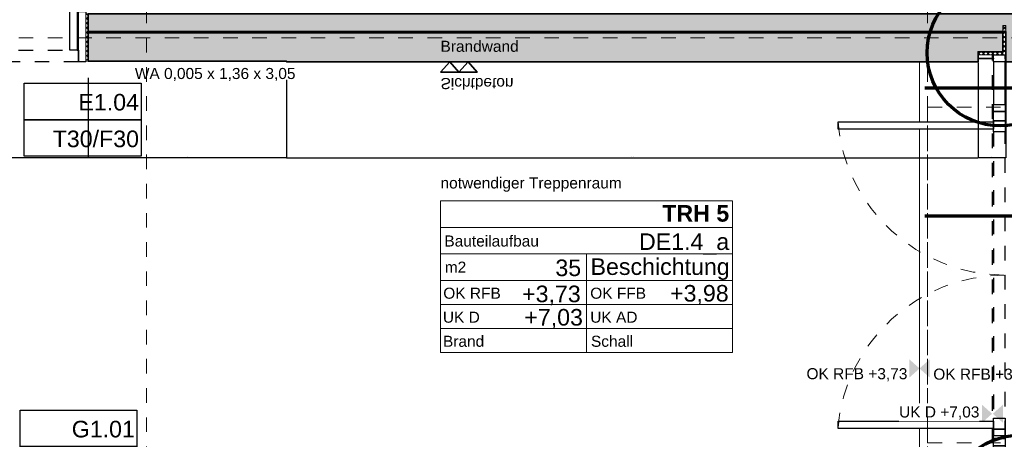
# Model space of a CAD drawing. Header units: metres. Extents: x -13 to 93, y -119 to 25.
# Tile 119 of 256: x 6.78 to 13.52, y -85.75 to -82.88. Entities that reach past the tile are written whole.
import ezdxf
from ezdxf.enums import TextEntityAlignment as Align

# ---------------------------------------------------------------- set-up
doc = ezdxf.new("R2010")
doc.units = ezdxf.units.M
doc.header["$LTSCALE"] = 0.00508
doc.header["$PDMODE"] = 1
doc.header["$PDSIZE"] = -2
for name, pattern in [('STYLE_05', [0.19684, 0.069505, -0.127335]), ('STYLE_06', [1.0537, 0.590515, -0.19684, 0.069505, -0.19684]), ('STYLE_11', [0.393677, 0.196838, -0.196838]), ('STYLE_16', [0.625, 0.277778, -0.347222])]:
    doc.linetypes.add(name, pattern=pattern)
doc.layers.get('0').update_dxf_attribs({"lineweight": 18})
for name, color, linetype, lineweight in [('3-0-0 Dämmung', 7, 'Continuous', 18), ('3-3-0-1 AW Beton', 7, 'Continuous', 35), ('3-4-0-1 IW Beton', 7, 'Continuous', 35), ('3-4-4 ITüren', 7, 'Continuous', 25), ('3-4-9 WSonstiges VED', 7, 'STYLE_11', 25), ('3-5-1-2 DeckenSprung', 7, 'Continuous', 25), ('3-5-9 DeckenSonstig VED', 7, 'STYLE_11', 25), ('Ans-Kante', 7, 'Continuous', 18), ('Bemaßung', 7, 'Continuous', 18), ('Bemaßung-Achsen', 7, 'Continuous', 18), ('Bemaßung-Höhenkoten', 7, 'Continuous', 18), ('Keine', 7, 'Continuous', 18), ('Plan-Achse', 1, 'STYLE_06', 18), ('Plan-Raumstempel', 7, 'Continuous', 13), ('Plan-Text-Hinweis', 7, 'Continuous', 13)]:
    doc.layers.add(name, color=color, linetype=linetype, lineweight=lineweight)
doc.layers.get('0').freeze()
doc.styles.add('Arial', font='ARIAL.TTF')
doc.styles.add('Arial (bold)', font='ARIALBD.TTF')
doc.dimstyles.new('MTZ_200', dxfattribs={"dimtxt": 0.075762, "dimasz": 0.000706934, "dimexe": 0.001, "dimexo": 0.003, "dimgap": 0.0001, "dimtad": 1, "dimdec": 4, "dimzin": 11, "dimtxsty": 'Arial', "dimblk": 'VW_SLASH', "dimcen": 0, "dimdle": 0.001, "dimazin": 0, "dimtfac": 1, "dimtdec": 4, "dimtix": 1, "dimtmove": 0, "dimatfit": 0, "dimldrblk": 'VW_FILLEDARROW', "dimfxl": 0, "dimfrac": 2, "dimtolj": 1, "dimtzin": 11, "dimarcsym": 0})
pattern_1 = [(45, (0, 0), (0.015875, -0.015875), [])]
pattern_2 = [(-45, (0, 0), (0.015875, 0.015875), [])]
pattern_3 = [(45, (0, 0), (0.0032, 0), []), (45, (0.0016, 0), (0.0032, 0), [0.0012, -0.0012])]

# ---------------------------------------------------------------- blocks, each defined once
blk = doc.blocks.new('S_Detailverweis H')
at = {"color": 7, "linetype": 'Continuous', "lineweight": 25}
blk.add_wipeout([(0.3449, 0.7113), (1.0949, 0.7113), (1.0949, 0.4613), (0.3449, 0.4613)], dxfattribs=at).dxf.layer = 'Keine'
at = {"layer": 'Keine', "color": 7, "linetype": 'Continuous', "lineweight": 25}
blk.add_lwpolyline([(0.3449, 0.7113), (1.0949, 0.7113), (1.0949, 0.4613), (0.3449, 0.4613)], close=True, dxfattribs=at)
at = {"layer": 'Plan-Text-Hinweis', "lineweight": 70}
blk.add_circle((0, 0), 0.5, dxfattribs=at)
at = {"layer": 'Plan-Raumstempel', "color": 7, "style": 'Arial'}
blk.add_attdef('Detailnummer', text='', height=0.1136, dxfattribs=at).set_placement((0.4653, 0.6417), align=Align.TOP_LEFT)
blk = doc.blocks.new('S_Detailverweis V')
at = {"color": 7, "linetype": 'Continuous', "lineweight": 18}
blk.add_wipeout([(0.5, 0.25), (1.25, 0.25), (1.25, 0), (0.5, 0)], dxfattribs=at).dxf.layer = 'Keine'
at = {"layer": 'Bemaßung-Achsen', "lineweight": 70}
blk.add_line((-0.5, 0), (1.25, 0), dxfattribs=at)
at = {"layer": 'Keine', "color": 7, "linetype": 'Continuous', "lineweight": 18}
blk.add_lwpolyline([(0.5, 0.25), (1.25, 0.25), (1.25, 0), (0.5, 0)], close=True, dxfattribs=at)
at = {"layer": 'Plan-Raumstempel', "color": 7, "style": 'Arial'}
blk.add_attdef('Detailnummer', text='', height=0.1136, dxfattribs=at).set_placement((0.5771, 0.1804), align=Align.TOP_LEFT)
blk = doc.blocks.new('S_Tür_T30_F30_BT_Text')
at = {"layer": 'Plan-Text-Hinweis', "color": 7}
ref = blk.add_blockref('S_Detailverweis H', (0.4653, 0), dxfattribs=dict(at, xscale=-1))
ref.add_attrib('Detailnummer', 'SH431', dxfattribs={"layer": 'Plan-Raumstempel', "color": 7, "height": 0.11364, "style": 'Arial'}).set_placement((0, 0.6417), align=Align.TOP_LEFT)
at = {"layer": 'Plan-Text-Hinweis', "color": 7, "rotation": 90}
blk.add_blockref('S_Detailverweis V', (1.0777, 0.1822), dxfattribs=at).add_auto_attribs({'Detailnummer': 'SV402'})
blk = doc.blocks.new('S_Tür_T30_F30_BT')
at = {"layer": '3-4-4 ITüren', "color": 7, "linetype": 'Continuous'}
for points in [[(-0.125, 1.08), (-0.075, 1.08), (-0.075, 0.08), (-0.125, 0.08)], [(-0.065, 0.345), (-0.015, 0.345), (-0.015, 0), (-0.065, 0)], [(-1.435, 0.08), (-1.125, 0.08), (-1.125, 0), (-1.435, 0)], [(-1.125, 0.08), (-1.075, 0.08), (-1.075, 0), (-1.125, 0)]]:
    blk.add_lwpolyline(points, close=True, dxfattribs=at)
at = {"layer": '3-4-4 ITüren', "color": 7, "linetype": 'STYLE_05'}
blk.add_lwpolyline([(-1.075, 0.08), (-0.065, 0.08), (-0.065, 0), (-1.075, 0)], close=True, dxfattribs=at)
blk.add_arc((-0.075, 0.08), 1, 90, 180, dxfattribs=at)
at = {"color": 7, "linetype": 'Continuous'}
blk.add_wipeout([(-1.5, 0.33), (-1.485, 0.33), (-1.485, 0.015), (-1.5, 0.015)], dxfattribs=at).dxf.layer = '3-0-0 Dämmung'
at = {"layer": '3-0-0 Dämmung', "linetype": 'Continuous', "lineweight": 5}
h = blk.add_hatch(dxfattribs=at)
h.set_pattern_fill('D_MMUNG_1_50', style=0, pattern_type=2)
h.set_pattern_definition(pattern_1)
h.paths.add_polyline_path([(-1.5, 0.33), (-1.485, 0.33), (-1.485, 0.015), (-1.5, 0.015)])
at = {"layer": '3-0-0 Dämmung', "linetype": 'Continuous', "lineweight": 13}
h = blk.add_hatch(dxfattribs=at)
h.set_pattern_fill('D_MMUNG_1_50-1', style=0, pattern_type=2)
h.set_pattern_definition(pattern_2)
h.paths.add_polyline_path([(-1.5, 0.33), (-1.485, 0.33), (-1.485, 0.015), (-1.5, 0.015)])
at = {"layer": '3-0-0 Dämmung', "color": 7, "linetype": 'Continuous'}
blk.add_lwpolyline([(-1.5, 0.33), (-1.485, 0.33), (-1.485, 0.015), (-1.5, 0.015)], close=True, dxfattribs=at)
at = {"layer": '3-4-4 ITüren', "color": 7, "linetype": 'Continuous'}
blk.add_lwpolyline([(-1.485, 0.345), (-1.435, 0.345), (-1.435, 0), (-1.485, 0)], close=True, dxfattribs=at)
at = {"color": 7, "linetype": 'Continuous'}
blk.add_wipeout([(-0.015, 0.33), (0, 0.33), (0, 0.015), (-0.015, 0.015)], dxfattribs=at).dxf.layer = '3-0-0 Dämmung'
at = {"layer": '3-0-0 Dämmung', "linetype": 'Continuous', "lineweight": 5}
h = blk.add_hatch(dxfattribs=at)
h.set_pattern_fill('D_MMUNG_1_50', style=0, pattern_type=2)
h.set_pattern_definition(pattern_1)
h.paths.add_polyline_path([(-0.015, 0.33), (0, 0.33), (0, 0.015), (-0.015, 0.015)])
at = {"layer": '3-0-0 Dämmung', "linetype": 'Continuous', "lineweight": 13}
h = blk.add_hatch(dxfattribs=at)
h.set_pattern_fill('D_MMUNG_1_50-1', style=0, pattern_type=2)
h.set_pattern_definition(pattern_2)
h.paths.add_polyline_path([(-0.015, 0.33), (0, 0.33), (0, 0.015), (-0.015, 0.015)])
at = {"layer": '3-0-0 Dämmung', "color": 7, "linetype": 'Continuous'}
blk.add_lwpolyline([(-0.015, 0.33), (0, 0.33), (0, 0.015), (-0.015, 0.015)], close=True, dxfattribs=at)
at = {"layer": 'Plan-Text-Hinweis', "color": 7}
blk.add_blockref('S_Tür_T30_F30_BT_Text', (-1.738, 0.2055), dxfattribs=at)
blk = doc.blocks.new('*U502')
at = {"layer": 'Plan-Text-Hinweis', "color": 7}
for name, p, values in [('S_Detailverweis V', (-0.0533, -0.4273), {'Detailnummer': 'SV401'}), ('S_Detailverweis V', (-0.0533, -1.3032), {'Detailnummer': 'SV400'}), ('S_Detailverweis H', (0.1001, -3.3073), {'Detailnummer': 'SH431'})]:
    blk.add_blockref(name, p, dxfattribs=at).add_auto_attribs(values)
blk = doc.blocks.new('S_VK Rohbau')
at = {"layer": 'Bemaßung-Höhenkoten', "color": 7, "linetype": 'Continuous', "lineweight": 35}
blk.add_solid([(-0.0625, 0.07), (0, 0), (0.0625, 0.07)], dxfattribs=at)
blk = doc.blocks.new('*U504')
at = {"layer": 'Ans-Kante', "color": 7}
blk.add_line((-0.59, -0.25), (-0.59, -3.17), dxfattribs=at)
at = {"layer": 'Keine', "color": 7}
blk.add_blockref('*U502', (0, 0), dxfattribs=at)
at = {"layer": 'Plan-Text-Hinweis', "color": 7, "rotation": 90}
blk.add_blockref('S_VK Rohbau', (-0.5902, -2.35), dxfattribs=at)
at = {"layer": '3-4-4 ITüren', "color": 7}
blk.add_lwpolyline([(-0.0845, -0.25), (-0.0845, -0.5405), (-0.0045, -0.5405), (-0.0045, -0.25)], close=True, dxfattribs=at)
at = {"layer": '3-4-4 ITüren', "color": 7, "linetype": 'Continuous'}
for points in [[(-0.0845, -0.5405), (-0.0045, -0.5405), (-0.0045, -0.59), (-0.0845, -0.59)], [(-0.0845, -2.83), (-0.0045, -2.83), (-0.0045, -2.8795), (-0.0845, -2.8795)]]:
    blk.add_lwpolyline(points, close=True, dxfattribs=at)
at = {"layer": '3-5-1-2 DeckenSprung', "linetype": 'STYLE_16'}
blk.add_line((-0.09, -3.24), (-0.09, -0.18), dxfattribs=at)
at = {"layer": 'Plan-Text-Hinweis', "color": 7}
for p, rotation in [((-0.5908, -2.35), -90), ((-0.0937, -2.6604), 90), ((-0.0887, -2.6604), -90), ((-0.089, -3.08), -90)]:
    blk.add_blockref('S_VK Rohbau', p, dxfattribs=dict(at, rotation=rotation))
at = {"color": 7, "linetype": 'Continuous'}
for points in [[(-0.02, 0), (-0.02, -0.2), (0, -0.2), (0, 0)], [(-0.02, -3.42), (-0.02, -3.22), (0, -3.22), (0, -3.42)]]:
    blk.add_wipeout(points, dxfattribs=at).dxf.layer = '3-0-0 Dämmung'
at = {"layer": '3-0-0 Dämmung', "linetype": 'Continuous', "lineweight": 5}
h = blk.add_hatch(dxfattribs=at)
h.set_pattern_fill('D_MMUNG_1_50', style=0, pattern_type=2)
h.set_pattern_definition(pattern_1)
h.paths.add_polyline_path([(-0.02, 0), (-0.02, -0.2), (0, -0.2), (0, 0)])
at = {"layer": '3-0-0 Dämmung', "linetype": 'Continuous', "lineweight": 13}
h = blk.add_hatch(dxfattribs=at)
h.set_pattern_fill('D_MMUNG_1_50-1', style=0, pattern_type=2)
h.set_pattern_definition(pattern_2)
h.paths.add_polyline_path([(-0.02, 0), (-0.02, -0.2), (0, -0.2), (0, 0)])
at = {"layer": '3-0-0 Dämmung', "linetype": 'Continuous', "lineweight": 5}
h = blk.add_hatch(dxfattribs=at)
h.set_pattern_fill('D_MMUNG_1_50', style=0, pattern_type=2)
h.set_pattern_definition(pattern_1)
h.paths.add_polyline_path([(-0.02, -3.42), (-0.02, -3.22), (0, -3.22), (0, -3.42)])
at = {"layer": '3-0-0 Dämmung', "linetype": 'Continuous', "lineweight": 13}
h = blk.add_hatch(dxfattribs=at)
h.set_pattern_fill('D_MMUNG_1_50-1', style=0, pattern_type=2)
h.set_pattern_definition(pattern_2)
h.paths.add_polyline_path([(-0.02, -3.42), (-0.02, -3.22), (0, -3.22), (0, -3.42)])
at = {"layer": '3-0-0 Dämmung', "color": 7, "linetype": 'Continuous'}
for points in [[(-0.02, 0), (-0.02, -0.2), (0, -0.2), (0, 0)], [(-0.02, -3.42), (-0.02, -3.22), (0, -3.22), (0, -3.42)]]:
    blk.add_lwpolyline(points, close=True, dxfattribs=at)
blk.add_wipeout([(-1.1477, -0.6595), (-0.0845, -0.6595), (-0.0845, -0.7095), (-1.1477, -0.7095)]).dxf.layer = '3-4-4 ITüren'
at = {"color": 7}
blk.add_wipeout([(-0.0043, -3.1463), (0.2427, -3.1463), (0.2427, -3.0243), (-0.0043, -3.0243)], dxfattribs=at).dxf.layer = 'Plan-Text-Hinweis'
at = {"layer": '3-4-4 ITüren', "color": 7, "linetype": 'Continuous'}
for points in [[(-0.0845, -0.59), (-0.0045, -0.59), (-0.0045, -0.6539), (-0.0845, -0.6539)], [(-0.0845, -0.6539), (-0.0045, -0.6539), (-0.0045, -0.729), (-0.0845, -0.729)]]:
    blk.add_lwpolyline(points, close=True, dxfattribs=at)
at = {"layer": '3-4-4 ITüren'}
blk.add_lwpolyline([(-1.1477, -0.6595), (-0.0845, -0.6595), (-0.0845, -0.7095), (-1.1477, -0.7095)], close=True, dxfattribs=at)
at = {"layer": '3-4-4 ITüren', "color": 7}
blk.add_lwpolyline([(-0.0845, -3.17), (-0.0845, -2.8795), (-0.0045, -2.8795), (-0.0045, -3.17)], close=True, dxfattribs=at)
at = {"layer": '3-4-4 ITüren', "color": 7, "linetype": 'STYLE_05', "lineweight": 18}
blk.add_arc((-0.0045, -0.56), 1.15, 184.94562, 270, dxfattribs=at)
at = {"layer": '3-4-9 WSonstiges VED', "color": 7, "linetype": 'STYLE_05'}
blk.add_lwpolyline([(-0.0845, -0.729), (-0.0845, -2.81), (-0.0045, -2.81), (-0.0045, -0.729)], close=True, dxfattribs=at)
at = {"layer": 'Plan-Text-Hinweis', "color": 7, "insert": (-0.0043, -3.0445), "char_height": 0.07576, "attachment_point": 1, "line_spacing_factor": 0.970546, "style": 'Arial'}
blk.add_mtext('VK D', dxfattribs=at)
at = {"color": 7, "linetype": 'Continuous'}
for points in [[(-0.19, -0.2), (-0.02, -0.2), (-0.02, -0.18), (-0.19, -0.18)], [(-0.19, -3.22), (-0.02, -3.22), (-0.02, -3.24), (-0.19, -3.24)]]:
    blk.add_wipeout(points, dxfattribs=at).dxf.layer = '3-0-0 Dämmung'
at = {"layer": '3-0-0 Dämmung', "linetype": 'Continuous', "lineweight": 5}
h = blk.add_hatch(dxfattribs=at)
h.set_pattern_fill('D_MMUNG_1_50', style=0, pattern_type=2)
h.set_pattern_definition(pattern_1)
h.paths.add_polyline_path([(-0.19, -0.2), (-0.02, -0.2), (-0.02, -0.18), (-0.19, -0.18)])
at = {"layer": '3-0-0 Dämmung', "linetype": 'Continuous', "lineweight": 13}
h = blk.add_hatch(dxfattribs=at)
h.set_pattern_fill('D_MMUNG_1_50-1', style=0, pattern_type=2)
h.set_pattern_definition(pattern_2)
h.paths.add_polyline_path([(-0.19, -0.2), (-0.02, -0.2), (-0.02, -0.18), (-0.19, -0.18)])
at = {"layer": '3-0-0 Dämmung', "linetype": 'Continuous', "lineweight": 5}
h = blk.add_hatch(dxfattribs=at)
h.set_pattern_fill('D_MMUNG_1_50', style=0, pattern_type=2)
h.set_pattern_definition(pattern_1)
h.paths.add_polyline_path([(-0.19, -3.22), (-0.02, -3.22), (-0.02, -3.24), (-0.19, -3.24)])
at = {"layer": '3-0-0 Dämmung', "linetype": 'Continuous', "lineweight": 13}
h = blk.add_hatch(dxfattribs=at)
h.set_pattern_fill('D_MMUNG_1_50-1', style=0, pattern_type=2)
h.set_pattern_definition(pattern_2)
h.paths.add_polyline_path([(-0.19, -3.22), (-0.02, -3.22), (-0.02, -3.24), (-0.19, -3.24)])
at = {"layer": '3-0-0 Dämmung', "color": 7, "linetype": 'Continuous'}
for points in [[(-0.19, -0.2), (-0.02, -0.2), (-0.02, -0.18), (-0.19, -0.18)], [(-0.19, -3.22), (-0.02, -3.22), (-0.02, -3.24), (-0.19, -3.24)]]:
    blk.add_lwpolyline(points, close=True, dxfattribs=at)
at = {"layer": '3-4-4 ITüren', "color": 7, "linetype": 'Continuous'}
for points in [[(-0.0845, -0.2), (-0.0045, -0.2), (-0.0045, -0.25), (-0.0845, -0.25)], [(-0.19, -0.2238), (-0.0845, -0.2238), (-0.0845, -0.2292), (-0.19, -0.2292)], [(-0.0045, -0.2063), (0, -0.2063), (0, -0.2292), (-0.0045, -0.2292)], [(-0.19, -3.1908), (-0.0845, -3.1908), (-0.0845, -3.1962), (-0.19, -3.1962)], [(-0.0845, -3.17), (-0.0045, -3.17), (-0.0045, -3.22), (-0.0845, -3.22)], [(-0.0045, -3.1908), (0, -3.1908), (0, -3.2137), (-0.0045, -3.2137)]]:
    blk.add_lwpolyline(points, close=True, dxfattribs=at)
blk.add_wipeout([(-1.1477, -2.7105), (-0.0845, -2.7105), (-0.0845, -2.7605), (-1.1477, -2.7605)]).dxf.layer = '3-4-4 ITüren'
for points in [[(-0.0845, -2.691), (-0.0045, -2.691), (-0.0045, -2.7661), (-0.0845, -2.7661)], [(-0.0845, -2.7661), (-0.0045, -2.7661), (-0.0045, -2.83), (-0.0845, -2.83)]]:
    blk.add_lwpolyline(points, close=True, dxfattribs=at)
at = {"layer": '3-4-4 ITüren'}
blk.add_lwpolyline([(-1.1477, -2.7105), (-0.0845, -2.7105), (-0.0845, -2.7605), (-1.1477, -2.7605)], close=True, dxfattribs=at)
at = {"layer": '3-4-4 ITüren', "color": 7, "linetype": 'STYLE_05', "lineweight": 18}
blk.add_arc((-0.0045, -2.86), 1.15, 90, 175.02517, dxfattribs=at)
blk = doc.blocks.new('S_Tür_T30_F30_Wiga')
at = {"layer": 'Keine', "color": 7}
blk.add_blockref('*U504', (0, 0), dxfattribs=at)
blk = doc.blocks.new('*U465')
at = {"layer": 'Plan-Text-Hinweis', "insert": (-0.0635, 0.1857), "char_height": 0.075762, "attachment_point": 1, "line_spacing_factor": 0.970546, "style": 'Arial'}
blk.add_mtext('{\\C7;\\lSichtbeton}', dxfattribs=at)
at = {"color": 7, "linetype": 'Continuous', "lineweight": 35}
blk.add_wipeout([(0.0625, 0.07), (0.125, 0), (0.1875, 0.07)], dxfattribs=at).dxf.layer = 'Bemaßung-Höhenkoten'
at = {"layer": 'Bemaßung-Höhenkoten', "color": 7, "linetype": 'Continuous', "lineweight": 35}
blk.add_lwpolyline([(0.0625, 0.07), (0.125, 0), (0.1875, 0.07)], close=True, dxfattribs=at)
at = {"color": 7, "linetype": 'Continuous', "lineweight": 35}
blk.add_wipeout([(-0.0625, 0.07), (0, 0), (0.0625, 0.07)], dxfattribs=at).dxf.layer = 'Bemaßung-Höhenkoten'
at = {"layer": 'Bemaßung-Höhenkoten', "color": 7, "linetype": 'Continuous', "lineweight": 35}
blk.add_lwpolyline([(-0.0625, 0.07), (0, 0), (0.0625, 0.07)], close=True, dxfattribs=at)
blk = doc.blocks.new('Sichtbeton')
at = {"layer": 'Keine', "color": 7}
blk.add_blockref('*U465', (0, 0), dxfattribs=at)
blk = doc.blocks.new('S_Raumstempel')
at = {"layer": 'Plan-Raumstempel'}
blk.add_line((0.0001, -0.5113), (0.0001, 0.1642), dxfattribs=at)
for points in [[(-0.9999, 0.5293), (1.0001, 0.5293), (1.0001, 0.3467), (-0.9999, 0.3467)], [(-0.9999, 0.3467), (1.0001, 0.3467), (1.0001, 0.1642), (-0.9999, 0.1642)], [(-0.9999, 0.1642), (1.0001, 0.1642), (1.0001, -0.0184), (-0.9999, -0.0184)], [(-0.9999, -0.0184), (1.0001, -0.0184), (1.0001, -0.1827), (-0.9999, -0.1827)], [(-0.9999, -0.1827), (1.0001, -0.1827), (1.0001, -0.347), (-0.9999, -0.347)], [(-0.9999, -0.347), (1.0001, -0.347), (1.0001, -0.5113), (-0.9999, -0.5113)]]:
    blk.add_lwpolyline(points, close=True, dxfattribs=at)
at = {"layer": 'Plan-Raumstempel', "attachment_point": 1, "style": 'Arial'}
for s, insert, char_height, line_spacing_factor in [('{\\C7;\\l }', (-0.5942, 0.4083), 0.11364, 0.966806), ('{\\C7;\\lBauteilaufbau}', (-0.9733, 0.2911), 0.075762, 0.970546), ('{\\C7;\\l m2}', (-1.0001, 0.1119), 0.075762, 0.970546), ('{\\C7;\\lOK RFB}', (-0.981, -0.0667), 0.075762, 0.970546), ('{\\C7;\\lOK FFB}', (0.0255, -0.0667), 0.075762, 0.970546), ('{\\C7;\\lUK D}', (-0.9836, -0.231), 0.075762, 0.970546), ('{\\C7;\\lUK AD}', (0.0255, -0.231), 0.075762, 0.970546), ('{\\C7;\\lBrand}', (-0.983, -0.3961), 0.075762, 0.970546), ('{\\C7;\\lSchall}', (0.0305, -0.3961), 0.075762, 0.970546)]:
    blk.add_mtext(s, dxfattribs=dict(at, insert=insert, char_height=char_height, line_spacing_factor=line_spacing_factor))
at = {"layer": 'Plan-Raumstempel', "style": 'Arial (bold)'}
blk.add_attdef('Raumnummer', text='', height=0.1136, dxfattribs=at).set_placement((-0.9792, 0.4952), align=Align.TOP_LEFT)
at = {"layer": 'Plan-Raumstempel'}
for tag, style, p in [('Raumbezeichnung', 'Arial (bold)', (0.9771, 0.4993)), ('Bauteilaufbau', 'Arial', (0.9771, 0.3054)), ('Belag', 'Arial', (0.9804, 0.1342)), ('m2', 'Arial', (-0.0368, 0.1262)), ('OK_RFB', 'Arial', (-0.0397, -0.0524)), ('OK_FFB', 'Arial', (0.9735, -0.0483)), ('UK_RD', 'Arial', (-0.0245, -0.2126)), ('UK_FD', 'Arial', (0.9709, -0.2126)), ('Brand', 'Arial', (-0.0285, -0.3746)), ('Schall', 'Arial', (0.9709, -0.3767))]:
    blk.add_attdef(tag, text='', height=0.1136, dxfattribs=dict(at, style=style)).set_placement(p, align=Align.TOP_RIGHT)
blk = doc.blocks.new('VW_SLASH')
at = {"color": 0, "linetype": 'ByBlock', "lineweight": -2}
blk.add_line((0, 0), (-1, 0), dxfattribs=at)
at = {"color": 0, "linetype": 'ByBlock', "lineweight": 20}
blk.add_line((0, 0), (0, 0), dxfattribs=at)
blk = doc.blocks.new('*D1190')
at = {"layer": 'Bemaßung', "color": 0, "lineweight": -2}
for p, q in [((7.25, -83.2737), (7.25, -83.8217)), ((5.75, -83.4037), (5.75, -83.8217)), ((5.7507, -83.8207), (6.6171, -83.8207)), ((7.2493, -83.8207), (6.6429, -83.8207))]:
    blk.add_line(p, q, dxfattribs=at)
at = {"layer": 'Defpoints', "color": 0, "lineweight": 0}
for p in [(7.25, -83.2707), (5.75, -83.4007), (5.75, -83.8207)]:
    blk.add_point(p, dxfattribs=at)
at = {"layer": 'Bemaßung', "color": 0, "lineweight": -2, "xscale": 0.00070693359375, "yscale": 0.00070693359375, "zscale": 0.00070693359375, "rotation": 180}
blk.add_blockref('VW_SLASH', (5.75, -83.8207), dxfattribs=at)
at = {"layer": 'Bemaßung', "color": 0, "lineweight": -2, "xscale": 0.00070693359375, "yscale": 0.00070693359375, "zscale": 0.00070693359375}
blk.add_blockref('VW_SLASH', (7.25, -83.8207), dxfattribs=at)
at = {"layer": 'Bemaßung', "color": 0, "insert": (6.63, -83.8107), "char_height": 0.00227, "attachment_point": 5, "style": 'Arial'}
blk.add_mtext('\\A1;75m', dxfattribs=at)
blk = doc.blocks.new('VW_FILLEDARROW')
at = {"color": 0, "lineweight": -2}
blk.add_solid([(0, 0), (0, 0), (0, 0)], dxfattribs=at)
blk = doc.blocks.new('*D1201')
at = {"layer": 'Bemaßung', "color": 0, "lineweight": -2}
for p, q in [((0.23, -83.168), (0.23, -83.8217)), ((5.75, -83.4037), (5.75, -83.8217)), ((0.2293, -83.8207), (0.2286, -83.8207)), ((0.23, -83.8207), (5.75, -83.8207)), ((5.7507, -83.8207), (5.7514, -83.8207))]:
    blk.add_line(p, q, dxfattribs=at)
at = {"layer": 'Defpoints', "color": 0, "lineweight": 0}
for p in [(0.23, -83.165), (5.75, -83.4007), (5.75, -83.8207)]:
    blk.add_point(p, dxfattribs=at)
at = {"layer": 'Bemaßung', "color": 0, "lineweight": -2, "xscale": 0.00070693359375, "yscale": 0.00070693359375, "zscale": 0.00070693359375}
blk.add_blockref('VW_SLASH', (0.23, -83.8207), dxfattribs=at)
at = {"layer": 'Bemaßung', "color": 0, "lineweight": -2, "xscale": 0.00070693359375, "yscale": 0.00070693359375, "zscale": 0.00070693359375, "rotation": 180}
blk.add_blockref('VW_SLASH', (5.75, -83.8207), dxfattribs=at)
at = {"layer": 'Bemaßung', "color": 0, "insert": (12.32, -83.8107), "char_height": 0.00227, "attachment_point": 5, "style": 'Arial'}
blk.add_mtext('\\A1;276m', dxfattribs=at)
blk = doc.blocks.new('*D1206')
at = {"layer": 'Bemaßung', "color": 0, "lineweight": -2}
for p, q in [((7.25, -83.287), (7.25, -83.8217)), ((8.61, -83.287), (8.61, -83.8217)), ((8.6093, -83.8207), (7.2507, -83.8207))]:
    blk.add_line(p, q, dxfattribs=at)
at = {"layer": 'Defpoints', "color": 0, "lineweight": 0}
for p in [(7.25, -83.284), (8.61, -83.284), (7.25, -83.8207)]:
    blk.add_point(p, dxfattribs=at)
at = {"layer": 'Bemaßung', "color": 0, "lineweight": -2, "xscale": 0.00070693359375, "yscale": 0.00070693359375, "zscale": 0.00070693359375, "rotation": 180}
blk.add_blockref('VW_SLASH', (7.25, -83.8207), dxfattribs=at)
at = {"layer": 'Bemaßung', "color": 0, "lineweight": -2, "xscale": 0.00070693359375, "yscale": 0.00070693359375, "zscale": 0.00070693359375}
blk.add_blockref('VW_SLASH', (8.61, -83.8207), dxfattribs=at)
at = {"layer": 'Bemaßung', "color": 0, "insert": (7.93, -83.8146), "char_height": 0.00227, "attachment_point": 5, "style": 'Arial'}
blk.add_mtext('\\A1;68m', dxfattribs=at)
blk = doc.blocks.new('S_Türnr')
at = {"layer": 'Plan-Text-Hinweis', "color": 7, "linetype": 'Continuous', "lineweight": 25}
for points in [[(-0.4, 0.25), (0.4, 0.25), (0.4, 0), (-0.4, 0)], [(-0.4, 0), (0.4, 0), (0.4, -0.25), (-0.4, -0.25)]]:
    blk.add_lwpolyline(points, close=True, dxfattribs=at)
at = {"layer": 'Keine', "color": 0, "flags": 1}
blk.add_attdef('Plannummer', (-0.4, -0.4546), '', height=0.1136, dxfattribs=at)
at = {"layer": 'Plan-Raumstempel', "color": 7, "style": 'Arial'}
for tag, p in [('Türnummer', (0.3857, 0.1768)), ('Brand', (0.3857, -0.0745))]:
    blk.add_attdef(tag, text='', height=0.1136, dxfattribs=at).set_placement(p, align=Align.TOP_RIGHT)
blk = doc.blocks.new('*D1286')
at = {"layer": 'Bemaßung', "color": 0, "lineweight": -2}
for p, q in [((13.345, -83.168), (13.345, -83.8217)), ((13.535, -83.168), (13.535, -83.8217)), ((13.5343, -83.8207), (13.3457, -83.8207))]:
    blk.add_line(p, q, dxfattribs=at)
at = {"layer": 'Defpoints', "color": 0, "lineweight": 0}
for p in [(13.345, -83.165), (13.535, -83.165), (13.345, -83.8207)]:
    blk.add_point(p, dxfattribs=at)
at = {"layer": 'Bemaßung', "color": 0, "lineweight": -2, "xscale": 0.00070693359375, "yscale": 0.00070693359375, "zscale": 0.00070693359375, "rotation": 180}
blk.add_blockref('VW_SLASH', (13.345, -83.8207), dxfattribs=at)
at = {"layer": 'Bemaßung', "color": 0, "lineweight": -2, "xscale": 0.00070693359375, "yscale": 0.00070693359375, "zscale": 0.00070693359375}
blk.add_blockref('VW_SLASH', (13.535, -83.8207), dxfattribs=at)
at = {"layer": 'Bemaßung', "color": 0, "insert": (13.44, -83.8144), "char_height": 0.00227, "attachment_point": 5, "style": 'Arial'}
blk.add_mtext('\\A1;9,5m', dxfattribs=at)
blk = doc.blocks.new('*D1288')
at = {"layer": 'Bemaßung', "color": 0, "lineweight": -2}
for p, q in [((8.61, -83.5257), (8.61, -83.8217)), ((13.345, -83.5257), (13.345, -83.8217)), ((8.6107, -83.8207), (13.3443, -83.8207))]:
    blk.add_line(p, q, dxfattribs=at)
at = {"layer": 'Defpoints', "color": 0, "lineweight": 0}
for p in [(8.61, -83.5227), (13.345, -83.5227), (13.345, -83.8207)]:
    blk.add_point(p, dxfattribs=at)
at = {"layer": 'Bemaßung', "color": 0, "lineweight": -2, "xscale": 0.00070693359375, "yscale": 0.00070693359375, "zscale": 0.00070693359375, "rotation": 180}
blk.add_blockref('VW_SLASH', (8.61, -83.8207), dxfattribs=at)
at = {"layer": 'Bemaßung', "color": 0, "lineweight": -2, "xscale": 0.00070693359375, "yscale": 0.00070693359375, "zscale": 0.00070693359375}
blk.add_blockref('VW_SLASH', (13.345, -83.8207), dxfattribs=at)
at = {"layer": 'Bemaßung', "color": 0, "insert": (10.9775, -83.8144), "char_height": 0.002273, "attachment_point": 5, "style": 'Arial'}
blk.add_mtext('\\A1;236,75m', dxfattribs=at)

msp = doc.modelspace()

# ---------------------------------------------------------------- linework, layer by layer
at = {"layer": '3-5-9 DeckenSonstig VED', "color": 7, "linetype": 'STYLE_05', "lineweight": 18}
msp.add_lwpolyline([(13.5, -85.77501843), (13, -85.77501843), (13, -83.475), (13.5, -83.475)], dxfattribs=at)

# ---------------------------------------------------------------- block references
at = {"layer": 'Plan-Raumstempel', "color": 7}
msp.add_blockref('S_Raumstempel', (10.6638525, -84.64482091), dxfattribs=at).add_auto_attribs({'Belag': 'Beschichtung', 'm2': '35', 'OK_RFB': '+3,73', 'OK_FFB': '+3,98', 'UK_RD': '+7,03', 'Raumbezeichnung': 'TRH 5', 'Bauteilaufbau': 'DE1.4_a'})
at = {"layer": 'Plan-Text-Hinweis', "color": 7}
msp.add_blockref('S_Türnr', (7.18502736, -85.80071819), dxfattribs=at).add_auto_attribs({'Türnummer': 'G1.01', 'Brand': 'T30/F30'})

# ---------------------------------------------------------------- texts
at = {"layer": 'Plan-Text-Hinweis', "char_height": 0.0757622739, "attachment_point": 1, "line_spacing_factor": 0.967741, "style": 'Arial'}
for s, insert in [('{\\C7;\\lBrandwand}', (9.66378609, -83.01942025)), ('{\\C7;\\lWA 0,005 x 1,36 x 3,05}', (7.57077876, -83.20587927))]:
    msp.add_mtext(s, dxfattribs=dict(at, insert=insert))
at = {"layer": 'Plan-Text-Hinweis', "color": 7, "insert": (9.66378609, -83.95583544), "char_height": 0.0757622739, "attachment_point": 1, "line_spacing_factor": 0.967741, "style": 'Arial'}
msp.add_mtext('notwendiger Treppenraum', dxfattribs=at)

# ---------------------------------------------------------------- wipeouts: each hides what was drawn before it
msp.add_wipeout([(13.515, -82.955), (7.25, -82.955), (7.25, -82.965), (13.44967773, -82.965), (13.49520537, -82.965), (13.515, -82.965)]).dxf.layer = '3-0-0 Dämmung'

# ---------------------------------------------------------------- next in the draw order: hatches: boundary and pattern name
at = {"layer": '3-0-0 Dämmung', "linetype": 'Continuous', "lineweight": 5}
h = msp.add_hatch(dxfattribs=at)
h.set_pattern_fill('D_MMUNG_1_50', style=0, pattern_type=2)
h.set_pattern_definition([(45, (0, 0), (0.0003175, -0.0003175), [])])
h.paths.add_polyline_path([(13.515, -82.955), (7.25, -82.955), (7.25, -82.965), (13.44967773, -82.965), (13.49520537, -82.965), (13.515, -82.965)])
at = {"layer": '3-0-0 Dämmung', "linetype": 'Continuous', "lineweight": 13}
h = msp.add_hatch(dxfattribs=at)
h.set_pattern_fill('D_MMUNG_1_50-1', style=0, pattern_type=2)
h.set_pattern_definition([(-45, (0, 0), (0.0003175, 0.0003175), [])])
h.paths.add_polyline_path([(13.515, -82.955), (7.25, -82.955), (7.25, -82.965), (13.44967773, -82.965), (13.49520537, -82.965), (13.515, -82.965)])

# ---------------------------------------------------------------- next in the draw order: linework, layer by layer
at = {"layer": '3-0-0 Dämmung'}
msp.add_lwpolyline([(13.515, -82.955), (7.25, -82.955), (7.25, -82.965), (13.44967773, -82.965), (13.49520537, -82.965), (13.515, -82.965)], close=True, dxfattribs=at)
at = {"layer": 'Plan-Achse'}
msp.add_line((7.65, -118.5), (7.65, 6.75), dxfattribs=at)

# ---------------------------------------------------------------- next in the draw order: block references
at = {"layer": '3-4-4 ITüren', "color": 7}
for name, p in [('S_Tür_T30_F30_BT', (7.25, -83.165)), ('S_Tür_T30_F30_Wiga', (13.535, -82.91500793))]:
    msp.add_blockref(name, p, dxfattribs=at)

# ---------------------------------------------------------------- next in the draw order: hatches: boundary and pattern name
at = {"layer": '3-3-0-1 AW Beton', "linetype": 'Continuous', "lineweight": 0}
msp.add_hatch(color=255, dxfattribs=at).paths.add_polyline_path([(13.535, -83.165), (13.7, -83.165), (13.7, -82.835), (7.25, -82.835), (7.25, -82.955), (13.535, -82.955)])
at = {"layer": '3-3-0-1 AW Beton', "linetype": 'Continuous', "lineweight": 13}
h = msp.add_hatch(dxfattribs=at)
h.set_pattern_fill('STAHLBETON_1_50', style=0, pattern_type=2)
h.set_pattern_definition(pattern_3)
h.paths.add_polyline_path([(13.535, -83.165), (13.7, -83.165), (13.7, -82.835), (7.25, -82.835), (7.25, -82.955), (13.535, -82.955)])
at = {"layer": '3-4-0-1 IW Beton', "linetype": 'Continuous', "lineweight": 0}
msp.add_hatch(color=255, dxfattribs=at).paths.add_polyline_path([(13.345, -83.16499929), (13.345, -83.09500793), (13.51499831, -83.09500793), (13.515, -82.965), (7.25, -82.965), (7.25, -83.16), (8.61, -83.16), (8.61, -83.165)])
at = {"layer": '3-4-0-1 IW Beton', "linetype": 'Continuous', "lineweight": 13}
h = msp.add_hatch(dxfattribs=at)
h.set_pattern_fill('STAHLBETON_1_50', style=0, pattern_type=2)
h.set_pattern_definition(pattern_3)
h.paths.add_polyline_path([(13.345, -83.16499929), (13.345, -83.09500793), (13.51499831, -83.09500793), (13.515, -82.965), (7.25, -82.965), (7.25, -83.16), (8.61, -83.16), (8.61, -83.165)])

# ---------------------------------------------------------------- next in the draw order: linework, layer by layer
at = {"layer": '3-3-0-1 AW Beton'}
msp.add_lwpolyline([(13.535, -83.165), (13.7, -83.165), (13.7, -82.835), (7.25, -82.835), (7.25, -82.955), (13.535, -82.955)], close=True, dxfattribs=at)
at = {"layer": '3-4-0-1 IW Beton'}
msp.add_lwpolyline([(13.345, -83.16499929), (13.345, -83.09500793), (13.51499831, -83.09500793), (13.515, -82.965), (7.25, -82.965), (7.25, -83.16), (8.61, -83.16), (8.61, -83.165)], close=True, dxfattribs=at)

# ---------------------------------------------------------------- next in the draw order: block references
at = {"layer": 'Plan-Text-Hinweis', "color": 7}
msp.add_blockref('S_Türnr', (7.21326258, -83.56049257), dxfattribs=at).add_auto_attribs({'Türnummer': 'E1.04', 'Brand': 'T30/F30'})

# ---------------------------------------------------------------- next in the draw order: texts
at = {"layer": 'Plan-Text-Hinweis', "color": 7, "char_height": 0.0757622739, "attachment_point": 1, "line_spacing_factor": 0.967741, "style": 'Arial'}
for s, insert in [('OK RFB +3,73', (12.17014531, -85.26309167)), ('OK RFB +3,92', (13.03866093, -85.26613762))]:
    msp.add_mtext(s, dxfattribs=dict(at, insert=insert))

# ---------------------------------------------------------------- next in the draw order: dimensions: what is measured, and where the dimension line sits
at = {"layer": 'Bemaßung'}
dim = msp.add_linear_dim(base=(5.75, -83.8207272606), p1=(7.25, -83.2707272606), p2=(5.75, -83.4007272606), dimstyle='MTZ_200', override={"dimtxt": 0.002273, "dimgap": 0.01, "dimdec": 8, "dimlfac": 50, "dimpost": '<>m', "dimtxsty": 'Arial', "dimtmove": 2}, dxfattribs=at)
dim.commit()
dim.dimension.update_dxf_attribs({"geometry": '*D1190', "text_midpoint": (6.63, -83.8107272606), "dimtype": 160})
dim = msp.add_linear_dim(base=(7.25, -83.8207272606), p1=(8.61, -83.2839689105), p2=(7.25, -83.2839689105), dimstyle='MTZ_200', override={"dimtxt": 0.002273, "dimgap": 0.005, "dimdec": 8, "dimlfac": 50, "dimpost": '<>m', "dimtxsty": 'Arial', "dimtmove": 2}, dxfattribs=at)
dim.commit()
dim.dimension.update_dxf_attribs({"geometry": '*D1206', "text_midpoint": (7.93, -83.8145667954)})

# ---------------------------------------------------------------- next in the draw order: wipeouts: each hides what was drawn before it
at = {"color": 7}
msp.add_wipeout([(12.80439641, -85.62639959), (13.3536714, -85.62639959), (13.3536714, -85.50469125), (12.80439641, -85.50469125)], dxfattribs=at).dxf.layer = 'Plan-Text-Hinweis'

# ---------------------------------------------------------------- next in the draw order: block references
at = {"layer": 'Plan-Text-Hinweis', "color": 7}
msp.add_blockref('S_Detailverweis H', (13.49644661, -83.10235041), dxfattribs=at).add_auto_attribs({'Detailnummer': 'SH430'})
at = {"layer": 'Plan-Text-Hinweis', "color": 7, "xscale": -1, "rotation": 180}
msp.add_blockref('Sichtbeton', (9.7273031, -83.165), dxfattribs=at)

# ---------------------------------------------------------------- next in the draw order: texts
at = {"layer": 'Plan-Text-Hinweis', "color": 7, "insert": (12.80439641, -85.52523731), "char_height": 0.075762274, "attachment_point": 1, "line_spacing_factor": 0.967741, "style": 'Arial'}
msp.add_mtext('UK D +7,03', dxfattribs=at)

# ---------------------------------------------------------------- next in the draw order: linework, layer by layer
at = {"layer": 'Plan-Achse'}
for p, q in [((13, -118.5), (13, 6.75)), ((-9.42493716, -83), (50.475, -83))]:
    msp.add_line(p, q, dxfattribs=at)

# ---------------------------------------------------------------- next in the draw order: dimensions: what is measured, and where the dimension line sits
at = {"layer": 'Bemaßung'}
dim = msp.add_linear_dim(base=(5.75, -83.8207272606), p1=(0.23, -83.165), p2=(5.75, -83.4007272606), dimstyle='MTZ_200', override={"dimtxt": 0.002273, "dimgap": 0.01, "dimdec": 8, "dimlfac": 50, "dimpost": '<>m', "dimtxsty": 'Arial', "dimtix": 0, "dimtmove": 2}, dxfattribs=at)
dim.commit()
dim.dimension.update_dxf_attribs({"geometry": '*D1201', "text_midpoint": (12.32, -83.8107272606), "dimtype": 160})
at = {"layer": 'Bemaßung', "color": 7}
for p1, p2, picture, middle in [((13.535, -83.165), (13.345, -83.1649992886), '*D1286', (13.44, -83.8143613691)), ((8.61, -83.5227272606), (13.345, -83.5227272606), '*D1288', (10.9775, -83.8143613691))]:
    dim = msp.add_linear_dim(base=(13.345, -83.8207272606), p1=p1, p2=p2, dimstyle='MTZ_200', override={"dimtxt": 0.002273, "dimgap": 0.005, "dimdec": 8, "dimlfac": 50, "dimpost": '<>m', "dimtxsty": 'Arial', "dimtmove": 2}, dxfattribs=at)
    dim.commit()
    dim.dimension.update_dxf_attribs({"geometry": picture, "text_midpoint": middle})

doc.saveas('drawing.dxf')
